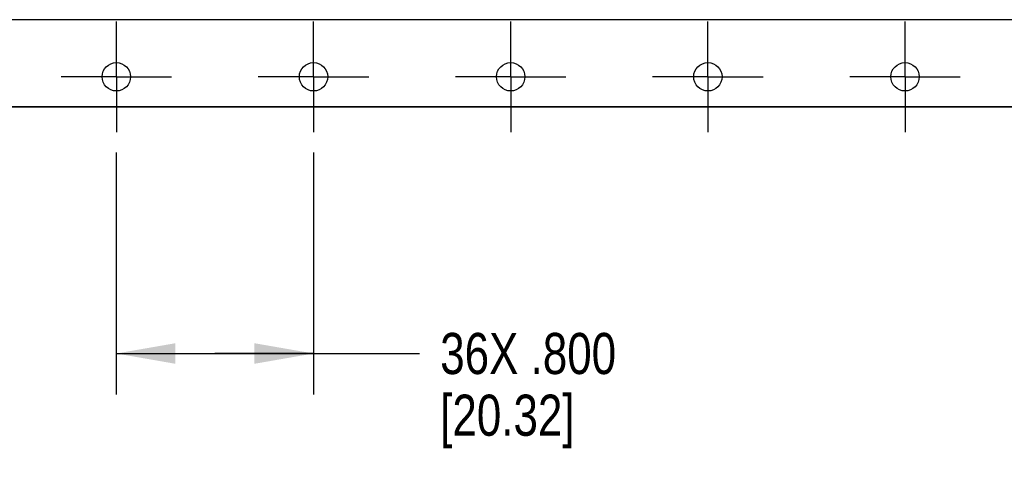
# Model space of a CAD drawing. Header units: inches. Extents: x 0 to 34, y 0 to 22.
# Tile 23 of 59: x 16.8 to 19.7, y 2.2 to 3.6. Entities that reach past the tile are written whole.
import ezdxf

# ---------------------------------------------------------------- set-up
doc = ezdxf.new("R2010")
doc.units = ezdxf.units.IN
doc.header["$LTSCALE"] = 1.87
doc.header["$MEASUREMENT"] = 0
doc.linetypes.add('CENTER', pattern=[0.6, 0.375, -0.075, 0.075, -0.075])
doc.layers.get('0').update_dxf_attribs({"linetype": 'CONTINUOUS'})
for name, color, linetype in [('COSMETIC', 7, 'CONTINUOUS'), ('DEFAULT_1', 7, 'CENTER'), ('DIMENSIONS', 7, 'CONTINUOUS')]:
    doc.layers.add(name, color=color, linetype=linetype)
doc.styles.get("Standard").update_dxf_attribs({"font": 'txt', "width": 0.8})
doc.dimstyles.new('DIMSTYLE_1', dxfattribs={"dimtxt": 0.125, "dimasz": 0.18, "dimexe": 0.18, "dimexo": 0.0625, "dimgap": 0.09, "dimtad": 0, "dimtih": 1, "dimtoh": 1, "dimdec": 3, "dimlfac": 1.333333, "dimzin": 4, "dimdsep": 46, "dimtxsty": 'STANDARD', "dimblk": '_FILLED', "dimblk1": '_FILLED', "dimblk2": '_FILLED', "dimcen": 0.09, "dimadec": 0, "dimazin": 0, "dimtp": 0.001, "dimtm": 0.001, "dimtfac": 1, "dimtdec": 3, "dimtofl": 0, "dimtmove": 0, "dimatfit": 3, "dimldrblk": '_FILLED', "dimfxl": 1, "dimtolj": 1, "dimtzin": 4, "dimarcsym": 0})

# ---------------------------------------------------------------- blocks, each defined once
blk = doc.blocks.new('_FILLED')
at = {"color": 0, "linetype": 'BYBLOCK'}
blk.add_solid([(0, 0), (-1, 0.174), (-1, -0.174)], dxfattribs=at)
blk = doc.blocks.new('*D7')
at = {"layer": 'DIMENSIONS', "color": 2, "linetype": 'CONTINUOUS'}
for p, q in [((17.0455, 3.1717), (17.0455, 2.4362)), ((17.6455, 3.1717), (17.6455, 2.4362)), ((17.0455, 2.5612), (17.3455, 2.5612)), ((17.6455, 2.5612), (17.3455, 2.5612)), ((17.3455, 2.5612), (17.9685, 2.5612))]:
    blk.add_line(p, q, dxfattribs=at)
at = {"layer": 'DIMENSIONS', "color": 2, "linetype": 'CONTINUOUS', "xscale": 0.18, "yscale": 0.18, "zscale": 0.18, "rotation": 180}
blk.add_blockref('_FILLED', (17.0455, 2.5612), dxfattribs=at)
at = {"layer": 'DIMENSIONS', "color": 2, "linetype": 'CONTINUOUS', "xscale": 0.18, "yscale": 0.18, "zscale": 0.18}
blk.add_blockref('_FILLED', (17.6455, 2.5612), dxfattribs=at)
at = {"layer": 'DIMENSIONS', "color": 2, "linetype": 'CONTINUOUS', "insert": (18.031, 2.6237), "char_height": 0.125, "width": 0.8, "attachment_point": 1, "line_spacing_factor": 0.9}
blk.add_mtext('36X .800\\P[20.32]', dxfattribs=at)
blk = doc.blocks.new('*D9')
at = {"layer": 'DIMENSIONS', "color": 2, "linetype": 'CONTINUOUS'}
for p, q in [((9.7242, 3.3077), (9.7242, 1.6862)), ((22.1449, 3.3077), (22.1449, 1.6862)), ((9.7242, 1.8112), (15.1096, 1.8112)), ((22.1449, 1.8112), (16.7596, 1.8112))]:
    blk.add_line(p, q, dxfattribs=at)
at = {"layer": 'DIMENSIONS', "color": 2, "linetype": 'CONTINUOUS', "xscale": 0.18, "yscale": 0.18, "zscale": 0.18}
for p, rotation in [((9.7242, 1.8112), 180), ((22.1449, 1.8112), 360)]:
    blk.add_blockref('_FILLED', p, dxfattribs=dict(at, rotation=rotation))
at = {"layer": 'DIMENSIONS', "color": 2, "linetype": 'CONTINUOUS', "insert": (15.9346, 1.8737), "char_height": 0.125, "width": 1.525, "attachment_point": 2, "line_spacing_factor": 0.9}
blk.add_mtext('16.561{\\Ftxt.shx;\\W1.000000;\\H0.125000; }[420.65]', dxfattribs=at)

msp = doc.modelspace()

# ---------------------------------------------------------------- linework, layer by layer
at = {"color": 7, "linetype": 'CONTINUOUS'}
msp.add_line((22.08588, 3.31116), (9.78323, 3.31116), dxfattribs=at)
for centre in [(17.04553, 3.40228), (17.64553, 3.40228), (18.24553, 3.40228), (18.84553, 3.40228), (19.44553, 3.40228)]:
    msp.add_circle(centre, 0.04312, dxfattribs=at)
at = {"layer": 'COSMETIC', "color": 4, "linetype": 'CONTINUOUS'}
for p, q in [((22.14494, 3.57575), (9.72417, 3.57575)), ((9.78323, 3.31116), (22.08588, 3.31116))]:
    msp.add_line(p, q, dxfattribs=at)
at = {"layer": 'DEFAULT_1', "color": 7, "linetype": 'CENTER'}
for p, q in [((17.04553, 3.40228), (17.04553, 3.57041)), ((17.64553, 3.40228), (17.64553, 3.57041)), ((18.24553, 3.40228), (18.24553, 3.57041)), ((18.84553, 3.40228), (18.84553, 3.57041)), ((19.44553, 3.40228), (19.44553, 3.57041)), ((17.04553, 3.40228), (16.8774, 3.40228)), ((17.04553, 3.40228), (17.21365, 3.40228)), ((17.04553, 3.40228), (17.04553, 3.23416)), ((17.64553, 3.40228), (17.4774, 3.40228)), ((17.64553, 3.40228), (17.81365, 3.40228)), ((17.64553, 3.40228), (17.64553, 3.23416)), ((18.24553, 3.40228), (18.0774, 3.40228)), ((18.24553, 3.40228), (18.41365, 3.40228)), ((18.24553, 3.40228), (18.24553, 3.23416)), ((18.84553, 3.40228), (18.6774, 3.40228)), ((18.84553, 3.40228), (19.01365, 3.40228)), ((18.84553, 3.40228), (18.84553, 3.23416)), ((19.44553, 3.40228), (19.2774, 3.40228)), ((19.44553, 3.40228), (19.61365, 3.40228)), ((19.44553, 3.40228), (19.44553, 3.23416))]:
    msp.add_line(p, q, dxfattribs=at)

# ---------------------------------------------------------------- dimensions: what is measured, and where the dimension line sits
at = {"layer": 'DIMENSIONS', "color": 2, "linetype": 'CONTINUOUS'}
dim = msp.add_linear_dim(base=(22.14494, 1.81116), p1=(9.72417, 3.30771), p2=(22.14494, 3.30771), dimstyle='DIMSTYLE_1', dxfattribs=at)
dim.commit()
dim.dimension.update_dxf_attribs({"geometry": '*D9', "text_midpoint": (15.75956, 1.81116), "dimtype": 160})
dim = msp.add_linear_dim(base=(17.64553, 2.56116), p1=(17.04553, 3.17166), p2=(17.64553, 3.17166), text='36X <>', dimstyle='DIMSTYLE_1', dxfattribs=at)
dim.commit()
dim.dimension.update_dxf_attribs({"geometry": '*D7', "text_midpoint": (18.58101, 2.46741), "dimtype": 160})

doc.saveas('drawing.dxf')
